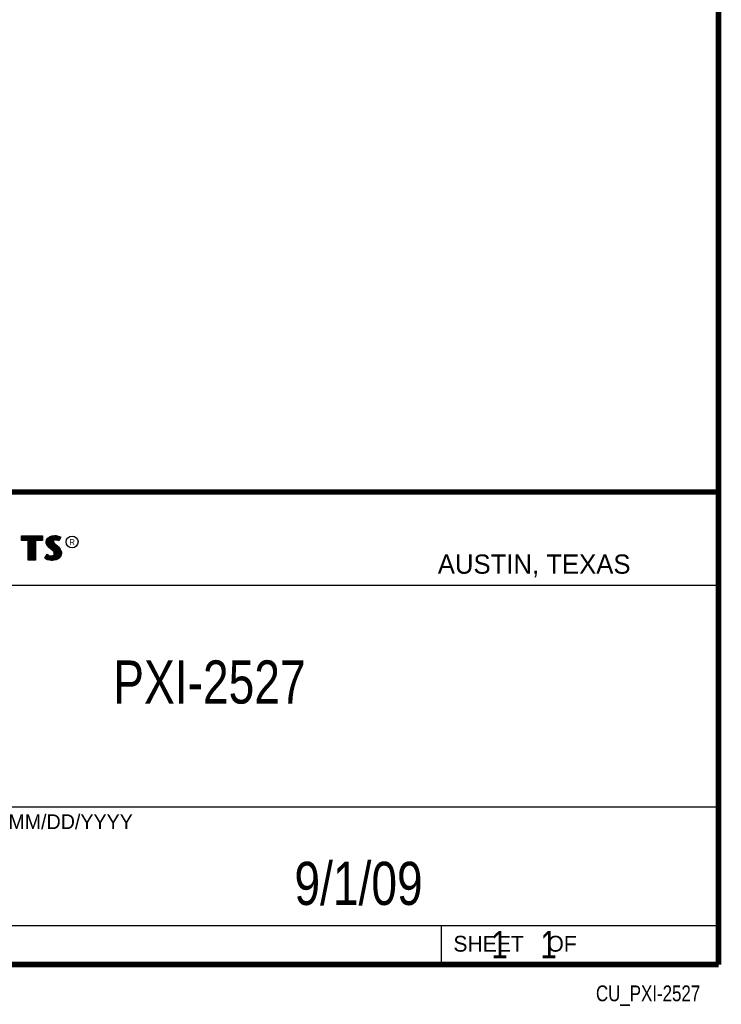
# Model space of a CAD drawing. Header units: inches. Extents: x 0.2 to 16.8, y 0.1 to 10.8.
# Tile 14 of 15: x 14.2 to 16.8, y 0.1 to 3.7. Entities that reach past the tile are written whole.
import ezdxf
from ezdxf.enums import TextEntityAlignment as Align

# ---------------------------------------------------------------- set-up
doc = ezdxf.new("R2010")
doc.units = ezdxf.units.IN
doc.header["$LTSCALE"] = 0.935
doc.header["$MEASUREMENT"] = 0
doc.layers.get('0').update_dxf_attribs({"linetype": 'CONTINUOUS'})
doc.styles.get("Standard").update_dxf_attribs({"font": 'txt', "width": 0.8})

msp = doc.modelspace()

# ---------------------------------------------------------------- linework, layer by layer
at = {"color": 2, "linetype": 'CONTINUOUS'}
for p, q in [((13.0652, 1.9695), (16.745, 1.9695)), ((16.745, 1.9695), (16.745, 0.2605)), ((14.2237, 1.8113), (14.3005, 1.8113)), ((14.2237, 1.795), (14.2237, 1.8113)), ((14.2488, 1.795), (14.2237, 1.795)), ((14.2262, 1.8087), (14.2979, 1.8087)), ((14.2262, 1.7975), (14.2262, 1.8087)), ((14.2514, 1.7975), (14.2262, 1.7975)), ((14.2282, 1.7975), (14.2282, 1.8087)), ((14.2317, 1.7975), (14.2317, 1.8087)), ((14.2351, 1.7975), (14.2351, 1.8087)), ((14.2386, 1.7975), (14.2386, 1.8087)), ((14.2421, 1.7975), (14.2421, 1.8087)), ((14.2456, 1.7975), (14.2456, 1.8087)), ((14.2488, 1.724), (14.2488, 1.795)), ((14.249, 1.7975), (14.249, 1.8087)), ((14.2514, 1.7975), (14.2525, 1.8087)), ((14.2514, 1.7266), (14.2514, 1.7975)), ((14.256, 1.7266), (14.256, 1.8087)), ((14.2595, 1.7266), (14.2595, 1.8087)), ((14.2629, 1.7266), (14.2629, 1.8087)), ((14.2664, 1.7266), (14.2664, 1.8087)), ((14.2699, 1.7266), (14.2699, 1.8087)), ((14.2727, 1.7975), (14.2734, 1.8087)), ((14.2979, 1.7975), (14.2727, 1.7975)), ((14.2727, 1.7975), (14.2727, 1.7266)), ((14.3005, 1.795), (14.2753, 1.795)), ((14.2753, 1.795), (14.2753, 1.724)), ((14.2768, 1.7975), (14.2768, 1.8087)), ((14.2803, 1.7975), (14.2803, 1.8087)), ((14.2838, 1.7975), (14.2838, 1.8087)), ((14.2873, 1.7975), (14.2873, 1.8087)), ((14.2907, 1.7975), (14.2907, 1.8087)), ((14.2942, 1.7975), (14.2942, 1.8087)), ((14.2979, 1.8087), (14.2979, 1.7975)), ((14.3005, 1.8113), (14.3005, 1.795)), ((14.3132, 1.7895), (14.3147, 1.797)), ((14.3138, 1.7838), (14.3132, 1.7895)), ((14.3158, 1.7787), (14.3138, 1.7838)), ((14.3147, 1.797), (14.3194, 1.8038)), ((14.3158, 1.7893), (14.3171, 1.796)), ((14.3163, 1.7844), (14.3158, 1.7893)), ((14.318, 1.7798), (14.3163, 1.7844)), ((14.3171, 1.796), (14.3212, 1.8021)), ((14.3186, 1.7785), (14.3186, 1.7981)), ((14.3194, 1.8038), (14.3255, 1.8083)), ((14.3212, 1.8021), (14.3268, 1.8061)), ((14.322, 1.7748), (14.322, 1.8026)), ((14.3255, 1.8083), (14.3342, 1.8118)), ((14.3255, 1.7713), (14.3255, 1.8052)), ((14.3268, 1.8061), (14.3349, 1.8093)), ((14.329, 1.7684), (14.329, 1.807)), ((14.3325, 1.7655), (14.3325, 1.8084)), ((14.3342, 1.8118), (14.3438, 1.8128)), ((14.3349, 1.8093), (14.3439, 1.8103)), ((14.337, 1.7936), (14.3359, 1.8094)), ((14.3359, 1.7626), (14.3368, 1.7911)), ((14.337, 1.7936), (14.3368, 1.7911)), ((14.3368, 1.7911), (14.3376, 1.7874)), ((14.3387, 1.7962), (14.337, 1.7936)), ((14.3376, 1.7874), (14.3413, 1.7829)), ((14.3411, 1.7979), (14.3387, 1.7962)), ((14.3395, 1.7928), (14.3393, 1.7913)), ((14.3393, 1.7913), (14.3399, 1.7886)), ((14.3394, 1.7967), (14.3394, 1.8098)), ((14.3394, 1.7594), (14.3394, 1.7852)), ((14.3405, 1.7944), (14.3395, 1.7928)), ((14.3399, 1.7886), (14.3431, 1.7847)), ((14.3422, 1.7956), (14.3405, 1.7944)), ((14.3442, 1.7988), (14.3411, 1.7979)), ((14.3447, 1.7964), (14.3422, 1.7956)), ((14.3429, 1.7984), (14.3429, 1.8102)), ((14.3431, 1.7847), (14.3546, 1.7751)), ((14.3438, 1.8128), (14.3503, 1.8124)), ((14.3439, 1.8103), (14.3499, 1.8099)), ((14.3474, 1.7992), (14.3442, 1.7988)), ((14.3474, 1.7967), (14.3447, 1.7964)), ((14.3464, 1.7991), (14.3464, 1.8101)), ((14.3506, 1.799), (14.3474, 1.7992)), ((14.3503, 1.7965), (14.3474, 1.7967)), ((14.3498, 1.7991), (14.3498, 1.8099)), ((14.3499, 1.8099), (14.3567, 1.8085)), ((14.3503, 1.8124), (14.3573, 1.8109)), ((14.3548, 1.7956), (14.3503, 1.7965)), ((14.3554, 1.7981), (14.3506, 1.799)), ((14.3533, 1.7985), (14.3533, 1.8092)), ((14.3572, 1.7949), (14.3548, 1.7956)), ((14.3583, 1.7972), (14.3554, 1.7981)), ((14.3567, 1.8085), (14.3607, 1.807)), ((14.3568, 1.7976), (14.3568, 1.8084)), ((14.3596, 1.7934), (14.3572, 1.7949)), ((14.3573, 1.8109), (14.3617, 1.8094)), ((14.3586, 1.797), (14.3583, 1.7972)), ((14.3631, 1.806), (14.3586, 1.797)), ((14.3665, 1.8071), (14.3596, 1.7934)), ((14.3603, 1.8003), (14.3603, 1.8072)), ((14.3607, 1.807), (14.3631, 1.806)), ((14.3617, 1.8094), (14.3665, 1.8071)), ((14.3185, 1.7748), (14.3158, 1.7787)), ((14.3204, 1.7764), (14.318, 1.7798)), ((14.3237, 1.7695), (14.3185, 1.7748)), ((14.3255, 1.7714), (14.3204, 1.7764)), ((14.3357, 1.7595), (14.3237, 1.7695)), ((14.3375, 1.7613), (14.3255, 1.7714)), ((14.3396, 1.7556), (14.3357, 1.7595)), ((14.3416, 1.7572), (14.3375, 1.7613)), ((14.3419, 1.752), (14.3396, 1.7556)), ((14.3413, 1.7829), (14.3529, 1.7732)), ((14.3442, 1.753), (14.3416, 1.7572)), ((14.3429, 1.7482), (14.3419, 1.752)), ((14.3422, 1.7445), (14.3429, 1.7482)), ((14.3429, 1.7552), (14.3429, 1.7815)), ((14.3455, 1.7483), (14.3442, 1.753)), ((14.3446, 1.7435), (14.3455, 1.7483)), ((14.3464, 1.7266), (14.3464, 1.7787)), ((14.3498, 1.7271), (14.3498, 1.7758)), ((14.3529, 1.7732), (14.356, 1.7701)), ((14.3533, 1.7293), (14.3533, 1.7728)), ((14.3546, 1.7751), (14.3578, 1.7719)), ((14.356, 1.7701), (14.359, 1.767)), ((14.3568, 1.7306), (14.3568, 1.7693)), ((14.3578, 1.7719), (14.3609, 1.7686)), ((14.359, 1.767), (14.3624, 1.7626)), ((14.3603, 1.7344), (14.3603, 1.7654)), ((14.3609, 1.7686), (14.3645, 1.764)), ((14.3624, 1.7626), (14.3649, 1.7576)), ((14.3637, 1.7383), (14.3649, 1.7576)), ((14.3645, 1.764), (14.3672, 1.7586)), ((14.3649, 1.7576), (14.3661, 1.7537)), ((14.3665, 1.7485), (14.3657, 1.7434)), ((14.3661, 1.7537), (14.3665, 1.7485)), ((14.3672, 1.7586), (14.3686, 1.7542)), ((14.369, 1.7484), (14.3681, 1.7427)), ((14.3686, 1.7542), (14.369, 1.7484)), ((14.2753, 1.724), (14.2488, 1.724)), ((14.2727, 1.7266), (14.2514, 1.7266)), ((14.3092, 1.7305), (14.317, 1.7449)), ((14.3141, 1.7272), (14.3092, 1.7305)), ((14.3125, 1.7314), (14.3178, 1.7412)), ((14.3153, 1.7295), (14.3125, 1.7314)), ((14.3189, 1.7253), (14.3141, 1.7272)), ((14.3151, 1.7296), (14.3151, 1.7361)), ((14.3197, 1.7277), (14.3153, 1.7295)), ((14.317, 1.7449), (14.3203, 1.7425)), ((14.3178, 1.7412), (14.319, 1.7404)), ((14.3186, 1.728), (14.319, 1.7404)), ((14.326, 1.7238), (14.3189, 1.7253)), ((14.319, 1.7404), (14.3226, 1.7385)), ((14.3264, 1.7263), (14.3197, 1.7277)), ((14.3203, 1.7425), (14.3236, 1.7409)), ((14.322, 1.7272), (14.322, 1.7387)), ((14.3226, 1.7385), (14.3274, 1.7369)), ((14.3236, 1.7409), (14.3279, 1.7394)), ((14.3255, 1.7264), (14.3255, 1.7376)), ((14.332, 1.7229), (14.326, 1.7238)), ((14.3322, 1.7254), (14.3264, 1.7263)), ((14.3274, 1.7369), (14.3318, 1.7364)), ((14.3279, 1.7394), (14.3318, 1.7389)), ((14.329, 1.7259), (14.329, 1.7367)), ((14.3318, 1.7389), (14.3354, 1.7392)), ((14.3318, 1.7364), (14.336, 1.7367)), ((14.3363, 1.7227), (14.332, 1.7229)), ((14.3362, 1.7253), (14.3322, 1.7254)), ((14.3325, 1.7254), (14.3325, 1.7363)), ((14.3354, 1.7392), (14.3381, 1.7403)), ((14.3359, 1.7252), (14.3359, 1.7367)), ((14.336, 1.7367), (14.3393, 1.738)), ((14.3492, 1.727), (14.3362, 1.7253)), ((14.35, 1.7245), (14.3363, 1.7227)), ((14.3381, 1.7403), (14.3407, 1.7421)), ((14.3393, 1.738), (14.3426, 1.7403)), ((14.3394, 1.7257), (14.3394, 1.7381)), ((14.3407, 1.7421), (14.3422, 1.7445)), ((14.3426, 1.7403), (14.3446, 1.7435)), ((14.3429, 1.7262), (14.3429, 1.7405)), ((14.358, 1.7319), (14.3492, 1.727)), ((14.3596, 1.7299), (14.35, 1.7245)), ((14.3631, 1.7376), (14.358, 1.7319)), ((14.3653, 1.7362), (14.3596, 1.7299)), ((14.3657, 1.7434), (14.3631, 1.7376)), ((14.3681, 1.7427), (14.3653, 1.7362)), ((13.0653, 1.6329), (16.75, 1.6329)), ((13.0652, 0.8295), (16.745, 0.8295)), ((13.0652, 0.4005), (16.745, 0.4005)), ((15.745, 0.4005), (15.745, 0.2605)), ((13.0652, 0.2605), (16.745, 0.2605)), ((15.7462, 0.2607), (16.7462, 0.2607)), ((15.7462, 0.2607), (15.7462, 0.2602)), ((15.7462, 0.2602), (16.7462, 0.2602)), ((16.7462, 0.2607), (16.7462, 0.2602))]:
    msp.add_line(p, q, dxfattribs=at)
at = {"color": 7, "linetype": 'CONTINUOUS', "const_width": 0.02}
for points in [[(16.75, 0.2586), (16.75, 10.7586)], [(11.4718, 1.9702), (16.75, 1.9707)], [(0.25, 0.2586), (16.75, 0.2586)]]:
    msp.add_lwpolyline(points, dxfattribs=at)
at = {"color": 2, "linetype": 'CONTINUOUS'}
msp.add_circle((14.4074, 1.7896), 0.0215, dxfattribs=at)

# ---------------------------------------------------------------- texts
for s, height, p in [('R', 0.0217, (14.3971, 1.7782)), ('AUSTIN, TEXAS', 0.069617, (15.7327, 1.6745)), ('MM/DD/YYYY', 0.05325, (14.1765, 0.7494)), ('SHEET    OF', 0.057262, (15.7892, 0.3052))]:
    msp.add_text(s, height=height, dxfattribs=at).set_placement(p)
at = {"color": 7, "linetype": 'CONTINUOUS', "width": 0.8}
msp.add_text('9/1/09', height=0.15625, dxfattribs=at).set_placement((15.4455, 0.4744), align=Align.CENTER)
at = {"color": 2, "linetype": 'CONTINUOUS', "width": 0.8}
msp.add_text('CU_PXI-2527', height=0.057262, dxfattribs=at).set_placement((16.6837, 0.1254), align=Align.RIGHT)
at = {"color": 7, "linetype": 'CONTINUOUS'}
for s, insert, char_height, width, attachment_point in [('PXI-2527\\P ', (14.9051, 1.3603), 0.15625, 1, 2), ('    1    1', (15.8075, 0.3805), 0.1, 0.8, 1)]:
    msp.add_mtext(s, dxfattribs=dict(at, insert=insert, char_height=char_height, width=width, attachment_point=attachment_point))

doc.saveas('drawing.dxf')
